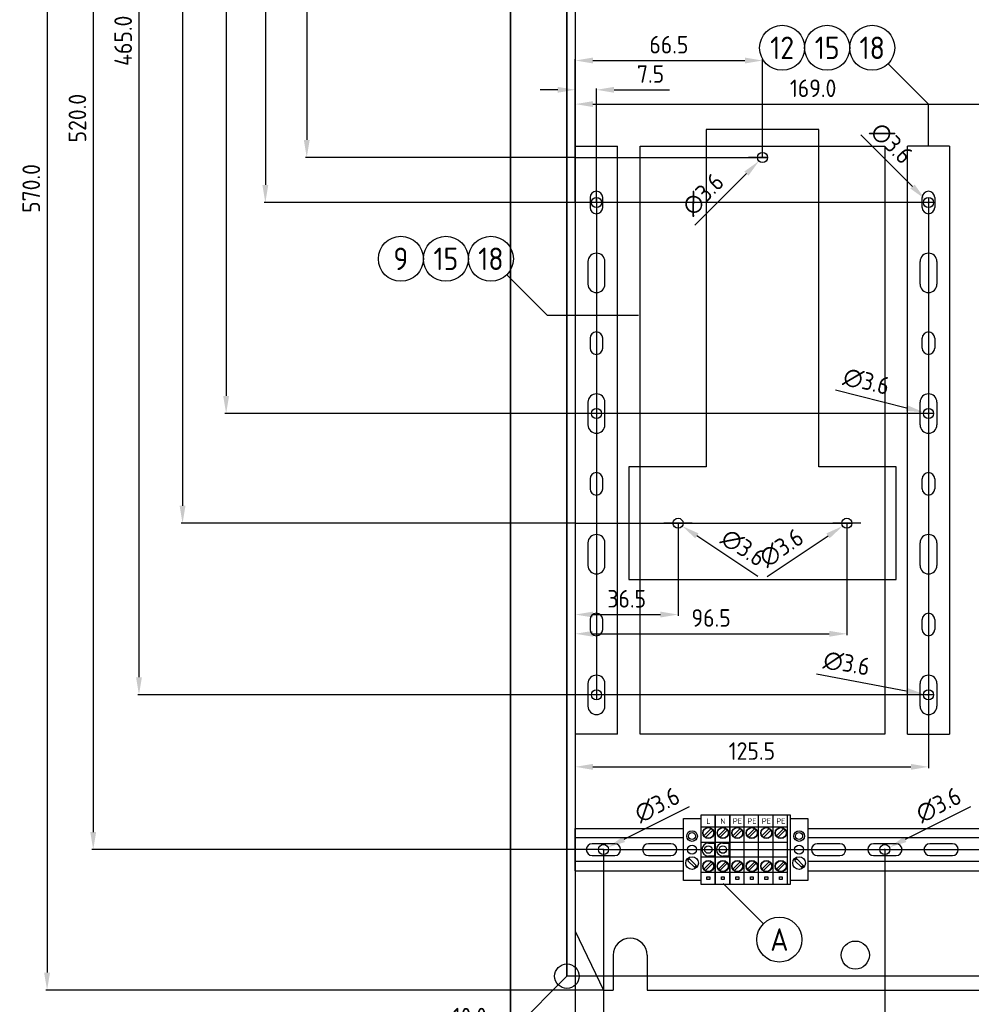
# Model space of a CAD drawing. Extents: x 40 to 2050, y 50 to 1450.
# Tile 3 of 8: x 678 to 1016, y 523 to 873. Entities that reach past the tile are written whole.
import ezdxf
from ezdxf.enums import TextEntityAlignment as Align

# ---------------------------------------------------------------- set-up
doc = ezdxf.new("R2010")
doc.units = 0
doc.header["$MEASUREMENT"] = 0
doc.header["$PDMODE"] = 1
doc.layers.get('DEFPOINTS').update_dxf_attribs({"linetype": 'CONTINUOUS'})
doc.layers.add('0-25', color=7, linetype='CONTINUOUS')
doc.layers.add('B-25', color=7, linetype='CONTINUOUS')
doc.styles.get("Standard").update_dxf_attribs({"font": 'iso.shx'})
doc.dimstyles.get("Standard").update_dxf_attribs({"dimscale": 2.5, "dimtxt": 2.5, "dimasz": 2.5, "dimexe": 0.18, "dimexo": 0.0625, "dimgap": 1, "dimtad": 1, "dimdec": 1, "dimzin": 0, "dimdsep": 46, "dimtxsty": 'Standard', "dimcen": 0.09, "dimadec": 0, "dimazin": 0, "dimtfac": 1, "dimtdec": 1, "dimtofl": 0, "dimtmove": 0, "dimatfit": 3, "dimfxl": 0, "dimtolj": 1, "dimtzin": 0, "dimarcsym": 0})

# ---------------------------------------------------------------- blocks, each defined once
blk = doc.blocks.new('*D2')
at = {"layer": '0-25', "color": 0, "lineweight": -2}
for p, q in [((875.36, 1097.87), (735.49, 1097.87)), ((735.94, 1091.62), (735.94, 700.12)), ((875.36, 693.87), (735.49, 693.87))]:
    blk.add_line(p, q, dxfattribs=at)
at = {"layer": '0-25', "color": 0}
for points in [[(734.9, 1091.62), (736.99, 1091.62), (735.94, 1097.87)], [(734.9, 700.12), (736.99, 700.12), (735.94, 693.87)]]:
    blk.add_solid(points, dxfattribs=at)
at = {"layer": 'DEFPOINTS', "color": 0}
for p in [(875.52, 1097.87), (735.94, 693.87), (875.52, 693.87)]:
    blk.add_point(p, dxfattribs=at)
at = {"layer": '0-25', "color": 0, "insert": (730.32, 895.87), "char_height": 6.25, "attachment_point": 5, "rotation": 90}
blk.add_mtext('\\A1;404.0', dxfattribs=at)
blk = doc.blocks.new('*D9')
at = {"layer": '0-25', "color": 0, "lineweight": -2}
for p, q in [((875.52, 808.03), (875.52, 843.32)), ((881.77, 842.87), (1192.27, 842.87)), ((1198.52, 819.03), (1198.52, 843.32))]:
    blk.add_line(p, q, dxfattribs=at)
at = {"layer": '0-25', "color": 0}
for points in [[(881.77, 843.91), (881.77, 841.83), (875.52, 842.87)], [(1192.27, 843.91), (1192.27, 841.83), (1198.52, 842.87)]]:
    blk.add_solid(points, dxfattribs=at)
at = {"layer": 'DEFPOINTS', "color": 0}
for p in [(1198.52, 842.87), (1198.52, 818.87), (875.52, 807.87)]:
    blk.add_point(p, dxfattribs=at)
at = {"layer": '0-25', "color": 0, "insert": (1037.02, 848.5), "char_height": 6.25, "attachment_point": 5}
blk.add_mtext('\\A1;323.0', dxfattribs=at)
blk = doc.blocks.new('*D10')
at = {"layer": '0-25', "color": 0, "lineweight": -2}
for p, q in [((875.52, 813.03), (875.52, 843.32)), ((881.77, 842.87), (1038.27, 842.87)), ((1044.52, 819.03), (1044.52, 843.32))]:
    blk.add_line(p, q, dxfattribs=at)
at = {"layer": '0-25', "color": 0}
for points in [[(881.77, 843.91), (881.77, 841.83), (875.52, 842.87)], [(1038.27, 843.91), (1038.27, 841.83), (1044.52, 842.87)]]:
    blk.add_solid(points, dxfattribs=at)
at = {"layer": 'DEFPOINTS', "color": 0}
for p in [(1044.52, 842.87), (1044.52, 818.87), (875.52, 812.87)]:
    blk.add_point(p, dxfattribs=at)
at = {"layer": '0-25', "color": 0, "insert": (960.02, 848.5), "char_height": 6.25, "attachment_point": 5}
blk.add_mtext('\\A1;169.0', dxfattribs=at)
blk = doc.blocks.new('*D11')
at = {"layer": '0-25', "color": 0, "lineweight": -2}
for p, q in [((875.52, 824.03), (875.52, 858.81)), ((881.77, 858.36), (935.77, 858.36)), ((942.02, 824.03), (942.02, 858.81))]:
    blk.add_line(p, q, dxfattribs=at)
at = {"layer": '0-25', "color": 0}
for points in [[(881.77, 859.4), (881.77, 857.32), (875.52, 858.36)], [(935.77, 859.4), (935.77, 857.32), (942.02, 858.36)]]:
    blk.add_solid(points, dxfattribs=at)
at = {"layer": 'DEFPOINTS', "color": 0}
for p in [(942.02, 858.36), (875.52, 823.87), (942.02, 823.87)]:
    blk.add_point(p, dxfattribs=at)
at = {"layer": '0-25', "color": 0, "insert": (908.77, 863.99), "char_height": 6.25, "attachment_point": 5}
blk.add_mtext('\\A1;66.5', dxfattribs=at)
blk = doc.blocks.new('*D12')
at = {"layer": '0-25', "color": 0, "lineweight": -2}
for p, q in [((875.52, 693.71), (875.52, 654.13)), ((972.02, 693.71), (972.02, 654.13)), ((881.77, 654.58), (965.77, 654.58))]:
    blk.add_line(p, q, dxfattribs=at)
at = {"layer": '0-25', "color": 0}
for points in [[(881.77, 655.62), (881.77, 653.54), (875.52, 654.58)], [(965.77, 655.62), (965.77, 653.54), (972.02, 654.58)]]:
    blk.add_solid(points, dxfattribs=at)
at = {"layer": 'DEFPOINTS', "color": 0}
for p in [(875.52, 693.87), (972.02, 693.87), (972.02, 654.58)]:
    blk.add_point(p, dxfattribs=at)
at = {"layer": '0-25', "color": 0, "insert": (923.77, 660.21), "char_height": 6.25, "attachment_point": 5}
blk.add_mtext('\\A1;96.5', dxfattribs=at)
blk = doc.blocks.new('*D13')
at = {"layer": '0-25', "color": 0, "lineweight": -2}
for p, q in [((875.52, 693.71), (875.52, 660.96)), ((912.02, 693.71), (912.02, 660.96)), ((881.77, 661.41), (905.77, 661.41))]:
    blk.add_line(p, q, dxfattribs=at)
at = {"layer": '0-25', "color": 0}
for points in [[(881.77, 662.45), (881.77, 660.37), (875.52, 661.41)], [(905.77, 662.45), (905.77, 660.37), (912.02, 661.41)]]:
    blk.add_solid(points, dxfattribs=at)
at = {"layer": 'DEFPOINTS', "color": 0}
for p in [(875.52, 693.87), (912.02, 693.87), (912.02, 661.41)]:
    blk.add_point(p, dxfattribs=at)
at = {"layer": '0-25', "color": 0, "insert": (893.77, 667.03), "char_height": 6.25, "attachment_point": 5}
blk.add_mtext('\\A1;36.5', dxfattribs=at)
blk = doc.blocks.new('*D14')
at = {"layer": '0-25', "color": 0, "lineweight": -2}
for p, q in [((875.52, 632.71), (875.52, 606.83)), ((1001.02, 632.71), (1001.02, 606.83)), ((881.77, 607.28), (994.77, 607.28))]:
    blk.add_line(p, q, dxfattribs=at)
at = {"layer": '0-25', "color": 0}
for points in [[(881.77, 608.32), (881.77, 606.23), (875.52, 607.28)], [(994.77, 608.32), (994.77, 606.23), (1001.02, 607.28)]]:
    blk.add_solid(points, dxfattribs=at)
at = {"layer": 'DEFPOINTS', "color": 0}
for p in [(875.52, 632.87), (1001.02, 632.87), (1001.02, 607.28)]:
    blk.add_point(p, dxfattribs=at)
at = {"layer": '0-25', "color": 0, "insert": (938.27, 612.9), "char_height": 6.25, "attachment_point": 5}
blk.add_mtext('\\A1;125.5', dxfattribs=at)
blk = doc.blocks.new('*D15')
at = {"layer": '0-25', "color": 0, "lineweight": -2}
for p, q in [((869.27, 847.95), (863.02, 847.95)), ((875.52, 808.03), (875.52, 848.4)), ((883.02, 808.03), (883.02, 848.4)), ((889.27, 847.95), (909, 847.95))]:
    blk.add_line(p, q, dxfattribs=at)
at = {"layer": '0-25', "color": 0}
for points in [[(869.27, 848.99), (869.27, 846.91), (875.52, 847.95)], [(889.27, 848.99), (889.27, 846.91), (883.02, 847.95)]]:
    blk.add_solid(points, dxfattribs=at)
at = {"layer": 'DEFPOINTS', "color": 0}
for p in [(883.02, 847.95), (875.52, 807.87), (883.02, 807.87)]:
    blk.add_point(p, dxfattribs=at)
at = {"layer": '0-25', "color": 0, "insert": (902.26, 853.58), "char_height": 6.25, "attachment_point": 5}
blk.add_mtext('\\A1;7.5', dxfattribs=at)
blk = doc.blocks.new('*D16')
at = {"layer": '0-25', "color": 0, "lineweight": -2}
for p, q in [((875.36, 1097.87), (779.63, 1097.87)), ((780.08, 1091.62), (780.08, 830.12)), ((875.36, 823.87), (779.63, 823.87))]:
    blk.add_line(p, q, dxfattribs=at)
at = {"layer": '0-25', "color": 0}
for points in [[(779.03, 1091.62), (781.12, 1091.62), (780.08, 1097.87)], [(779.03, 830.12), (781.12, 830.12), (780.08, 823.87)]]:
    blk.add_solid(points, dxfattribs=at)
at = {"layer": 'DEFPOINTS', "color": 0}
for p in [(875.52, 1097.87), (780.08, 823.87), (875.52, 823.87)]:
    blk.add_point(p, dxfattribs=at)
at = {"layer": '0-25', "color": 0, "insert": (774.45, 960.87), "char_height": 6.25, "attachment_point": 5, "rotation": 90}
blk.add_mtext('\\A1;274.0', dxfattribs=at)
blk = doc.blocks.new('*D35')
at = {"layer": '0-25', "color": 0, "lineweight": -2}
for p, q in [((875.36, 1097.87), (764.91, 1097.87)), ((765.36, 1091.62), (765.36, 814.12)), ((875.36, 807.87), (764.91, 807.87))]:
    blk.add_line(p, q, dxfattribs=at)
at = {"layer": '0-25', "color": 0}
for points in [[(764.32, 1091.62), (766.41, 1091.62), (765.36, 1097.87)], [(764.32, 814.12), (766.41, 814.12), (765.36, 807.87)]]:
    blk.add_solid(points, dxfattribs=at)
at = {"layer": 'DEFPOINTS', "color": 0}
for p in [(875.52, 1097.87), (765.36, 807.87), (875.52, 807.87)]:
    blk.add_point(p, dxfattribs=at)
at = {"layer": '0-25', "color": 0, "insert": (759.74, 952.87), "char_height": 6.25, "attachment_point": 5, "rotation": 90}
blk.add_mtext('\\A1;290.0', dxfattribs=at)
blk = doc.blocks.new('*D37')
at = {"layer": '0-25', "color": 0, "lineweight": -2}
for p, q in [((875.36, 1097.87), (720.01, 1097.87)), ((720.46, 1091.62), (720.46, 639.12)), ((875.36, 632.87), (720.01, 632.87))]:
    blk.add_line(p, q, dxfattribs=at)
at = {"layer": '0-25', "color": 0}
for points in [[(719.42, 1091.62), (721.5, 1091.62), (720.46, 1097.87)], [(719.42, 639.12), (721.5, 639.12), (720.46, 632.87)]]:
    blk.add_solid(points, dxfattribs=at)
at = {"layer": 'DEFPOINTS', "color": 0}
for p in [(875.52, 1097.87), (720.46, 632.87), (875.52, 632.87)]:
    blk.add_point(p, dxfattribs=at)
at = {"layer": '0-25', "color": 0, "insert": (714.83, 865.37), "char_height": 6.25, "attachment_point": 5, "rotation": 90}
blk.add_mtext('\\A1;465.0', dxfattribs=at)
blk = doc.blocks.new('*D38')
at = {"layer": '0-25', "color": 0, "lineweight": -2}
for p, q in [((875.36, 1097.87), (750.98, 1097.87)), ((751.43, 1091.62), (751.43, 739.12)), ((875.36, 732.87), (750.98, 732.87))]:
    blk.add_line(p, q, dxfattribs=at)
at = {"layer": '0-25', "color": 0}
for points in [[(750.39, 1091.62), (752.47, 1091.62), (751.43, 1097.87)], [(750.39, 739.12), (752.47, 739.12), (751.43, 732.87)]]:
    blk.add_solid(points, dxfattribs=at)
at = {"layer": 'DEFPOINTS', "color": 0}
for p in [(875.52, 1097.87), (751.43, 732.87), (875.52, 732.87)]:
    blk.add_point(p, dxfattribs=at)
at = {"layer": '0-25', "color": 0, "insert": (745.8, 915.37), "char_height": 6.25, "attachment_point": 5, "rotation": 90}
blk.add_mtext('\\A1;365.0', dxfattribs=at)
blk = doc.blocks.new('*D39')
at = {"layer": '0-25', "color": 0, "lineweight": -2}
for p, q in [((875.36, 1097.87), (703.75, 1097.87)), ((704.2, 1091.62), (704.2, 584.12)), ((875.36, 577.87), (703.75, 577.87))]:
    blk.add_line(p, q, dxfattribs=at)
at = {"layer": '0-25', "color": 0}
for points in [[(703.16, 1091.62), (705.24, 1091.62), (704.2, 1097.87)], [(703.16, 584.12), (705.24, 584.12), (704.2, 577.87)]]:
    blk.add_solid(points, dxfattribs=at)
at = {"layer": 'DEFPOINTS', "color": 0}
for p in [(875.52, 1097.87), (704.2, 577.87), (875.52, 577.87)]:
    blk.add_point(p, dxfattribs=at)
at = {"layer": '0-25', "color": 0, "insert": (698.57, 837.87), "char_height": 6.25, "attachment_point": 5, "rotation": 90}
blk.add_mtext('\\A1;520.0', dxfattribs=at)
blk = doc.blocks.new('*D40')
at = {"layer": '0-25', "color": 0, "lineweight": -2}
for p, q in [((875.52, 548.71), (875.52, 461.23)), ((1209.52, 548.71), (1209.52, 461.23)), ((881.77, 461.68), (1203.27, 461.68))]:
    blk.add_line(p, q, dxfattribs=at)
at = {"layer": '0-25', "color": 0}
for points in [[(881.77, 462.72), (881.77, 460.64), (875.52, 461.68)], [(1203.27, 462.72), (1203.27, 460.64), (1209.52, 461.68)]]:
    blk.add_solid(points, dxfattribs=at)
at = {"layer": 'DEFPOINTS', "color": 0}
for p in [(875.52, 548.87), (1209.52, 548.87), (1209.52, 461.68)]:
    blk.add_point(p, dxfattribs=at)
at = {"layer": '0-25', "color": 0, "insert": (1042.52, 467.3), "char_height": 6.25, "attachment_point": 5}
blk.add_mtext('\\A1;334.0', dxfattribs=at)
blk = doc.blocks.new('*D41')
at = {"layer": '0-25', "color": 0, "lineweight": -2}
for p, q in [((875.52, 548.71), (875.52, 472.56)), ((1185.52, 527.71), (1185.52, 472.56)), ((881.77, 473.01), (1179.27, 473.01))]:
    blk.add_line(p, q, dxfattribs=at)
at = {"layer": '0-25', "color": 0}
for points in [[(881.77, 474.05), (881.77, 471.97), (875.52, 473.01)], [(1179.27, 474.05), (1179.27, 471.97), (1185.52, 473.01)]]:
    blk.add_solid(points, dxfattribs=at)
at = {"layer": 'DEFPOINTS', "color": 0}
for p in [(875.52, 548.87), (1185.52, 527.87), (1185.52, 473.01)]:
    blk.add_point(p, dxfattribs=at)
at = {"layer": '0-25', "color": 0, "insert": (1030.52, 478.64), "char_height": 6.25, "attachment_point": 5}
blk.add_mtext('\\A1;310.0', dxfattribs=at)
blk = doc.blocks.new('*D42')
at = {"layer": '0-25', "color": 0, "lineweight": -2}
for p, q in [((875.52, 548.71), (875.52, 486.73)), ((1085.52, 527.71), (1085.52, 486.73)), ((881.77, 487.18), (1079.27, 487.18))]:
    blk.add_line(p, q, dxfattribs=at)
at = {"layer": '0-25', "color": 0}
for points in [[(881.77, 488.22), (881.77, 486.14), (875.52, 487.18)], [(1079.27, 488.22), (1079.27, 486.14), (1085.52, 487.18)]]:
    blk.add_solid(points, dxfattribs=at)
at = {"layer": 'DEFPOINTS', "color": 0}
for p in [(875.52, 548.87), (1085.52, 527.87), (1085.52, 487.18)]:
    blk.add_point(p, dxfattribs=at)
at = {"layer": '0-25', "color": 0, "insert": (980.52, 492.81), "char_height": 6.25, "attachment_point": 5}
blk.add_mtext('\\A1;210.0', dxfattribs=at)
blk = doc.blocks.new('*D43')
at = {"layer": '0-25', "color": 0, "lineweight": -2}
for p, q in [((875.52, 548.71), (875.52, 499.48)), ((985.52, 527.71), (985.52, 499.48)), ((881.77, 499.93), (979.27, 499.93))]:
    blk.add_line(p, q, dxfattribs=at)
at = {"layer": '0-25', "color": 0}
for points in [[(881.77, 500.97), (881.77, 498.89), (875.52, 499.93)], [(979.27, 500.97), (979.27, 498.89), (985.52, 499.93)]]:
    blk.add_solid(points, dxfattribs=at)
at = {"layer": 'DEFPOINTS', "color": 0}
for p in [(875.52, 548.87), (985.52, 527.87), (985.52, 499.93)]:
    blk.add_point(p, dxfattribs=at)
at = {"layer": '0-25', "color": 0, "insert": (930.52, 505.56), "char_height": 6.25, "attachment_point": 5}
blk.add_mtext('\\A1;110.0', dxfattribs=at)
blk = doc.blocks.new('*D44')
at = {"layer": '0-25', "color": 0, "lineweight": -2}
for p, q in [((875.52, 548.71), (875.52, 512.42)), ((885.52, 527.71), (885.52, 512.42)), ((869.27, 512.87), (829.49, 512.87)), ((891.77, 512.87), (898.02, 512.87))]:
    blk.add_line(p, q, dxfattribs=at)
at = {"layer": '0-25', "color": 0}
for points in [[(869.27, 513.91), (869.27, 511.83), (875.52, 512.87)], [(891.77, 513.91), (891.77, 511.83), (885.52, 512.87)]]:
    blk.add_solid(points, dxfattribs=at)
at = {"layer": 'DEFPOINTS', "color": 0}
for p in [(875.52, 548.87), (885.52, 527.87), (885.52, 512.87)]:
    blk.add_point(p, dxfattribs=at)
at = {"layer": '0-25', "color": 0, "insert": (838.02, 518.5), "char_height": 6.25, "attachment_point": 5}
blk.add_mtext('\\A1;10.0', dxfattribs=at)
blk = doc.blocks.new('*D55')
at = {"layer": '0-25', "color": 0, "lineweight": -2}
for p, q in [((1015.96, 593.09), (992.72, 581.47)), ((985.3, 577.87), (985.75, 577.87)), ((985.52, 577.65), (985.52, 578.1))]:
    blk.add_line(p, q, dxfattribs=at)
at = {"layer": '0-25', "color": 0}
blk.add_solid([(992.26, 582.4), (993.19, 580.54), (987.13, 578.68)], dxfattribs=at)
at = {"layer": 'DEFPOINTS', "color": 0}
for p in [(987.13, 578.68), (983.91, 577.07)]:
    blk.add_point(p, dxfattribs=at)
at = {"layer": '0-25', "color": 0, "insert": (1004.62, 593.71), "char_height": 6.25, "attachment_point": 5, "rotation": 26.5651}
blk.add_mtext('\\A1;∅3.6', dxfattribs=at)
blk = doc.blocks.new('*D56')
at = {"layer": '0-25', "color": 0, "lineweight": -2}
for p, q in [((915.96, 593.09), (892.72, 581.47)), ((885.3, 577.87), (885.75, 577.87)), ((885.52, 577.65), (885.52, 578.1))]:
    blk.add_line(p, q, dxfattribs=at)
at = {"layer": '0-25', "color": 0}
blk.add_solid([(892.26, 582.4), (893.19, 580.54), (887.13, 578.68)], dxfattribs=at)
at = {"layer": 'DEFPOINTS', "color": 0}
for p in [(887.13, 578.68), (883.91, 577.07)]:
    blk.add_point(p, dxfattribs=at)
at = {"layer": '0-25', "color": 0, "insert": (904.62, 593.71), "char_height": 6.25, "attachment_point": 5, "rotation": 26.5651}
blk.add_mtext('\\A1;∅3.6', dxfattribs=at)
blk = doc.blocks.new('*D57')
at = {"layer": '0-25', "color": 0, "lineweight": -2}
for p, q in [((976.96, 831.94), (995.33, 813.56)), ((1000.8, 807.87), (1001.25, 807.87)), ((1001.02, 807.65), (1001.02, 808.1))]:
    blk.add_line(p, q, dxfattribs=at)
at = {"layer": '0-25', "color": 0}
blk.add_solid([(996.07, 814.3), (994.59, 812.83), (999.75, 809.14)], dxfattribs=at)
at = {"layer": 'DEFPOINTS', "color": 0}
for p in [(999.75, 809.14), (1002.29, 806.6)]:
    blk.add_point(p, dxfattribs=at)
at = {"layer": '0-25', "color": 0, "insert": (987.91, 828.94), "char_height": 6.25, "attachment_point": 5, "rotation": 315}
blk.add_mtext('\\A1;∅3.6', dxfattribs=at)
blk = doc.blocks.new('*D58')
at = {"layer": '0-25', "color": 0, "lineweight": -2}
for p, q in [((968.03, 741.24), (993.22, 734.85)), ((1000.8, 732.87), (1001.25, 732.87)), ((1001.02, 732.65), (1001.02, 733.1))]:
    blk.add_line(p, q, dxfattribs=at)
at = {"layer": '0-25', "color": 0}
blk.add_solid([(993.47, 735.86), (992.96, 733.84), (999.28, 733.31)], dxfattribs=at)
at = {"layer": 'DEFPOINTS', "color": 0}
for p in [(999.28, 733.31), (1002.77, 732.43)]:
    blk.add_point(p, dxfattribs=at)
at = {"layer": '0-25', "color": 0, "insert": (978.98, 744.26), "char_height": 6.25, "attachment_point": 5, "rotation": 345.7727}
blk.add_mtext('\\A1;∅3.6', dxfattribs=at)
blk = doc.blocks.new('*D59')
at = {"layer": '0-25', "color": 0, "lineweight": -2}
for p, q in [((961.24, 640.3), (993.11, 634.35)), ((1000.8, 632.87), (1001.25, 632.87)), ((1001.02, 632.65), (1001.02, 633.1))]:
    blk.add_line(p, q, dxfattribs=at)
at = {"layer": '0-25', "color": 0}
blk.add_solid([(993.3, 635.37), (992.92, 633.32), (999.25, 633.2)], dxfattribs=at)
at = {"layer": 'DEFPOINTS', "color": 0}
for p in [(999.25, 633.2), (1002.79, 632.54)]:
    blk.add_point(p, dxfattribs=at)
at = {"layer": '0-25', "color": 0, "insert": (971.97, 644.02), "char_height": 6.25, "attachment_point": 5, "rotation": 349.4255}
blk.add_mtext('\\A1;∅3.6', dxfattribs=at)
blk = doc.blocks.new('*D60')
at = {"layer": '0-25', "color": 0, "lineweight": -2}
for p, q in [((941.8, 823.87), (942.25, 823.87)), ((942.02, 823.65), (942.02, 824.1)), ((917.96, 799.81), (936.33, 818.18))]:
    blk.add_line(p, q, dxfattribs=at)
at = {"layer": '0-25', "color": 0}
blk.add_solid([(935.59, 818.92), (937.06, 817.44), (940.75, 822.6)], dxfattribs=at)
at = {"layer": 'DEFPOINTS', "color": 0}
for p in [(940.75, 822.6), (943.29, 825.14)]:
    blk.add_point(p, dxfattribs=at)
at = {"layer": '0-25', "color": 0, "insert": (920.95, 810.76), "char_height": 6.25, "attachment_point": 5, "rotation": 44.998}
blk.add_mtext('\\A1;∅3.6', dxfattribs=at)
blk = doc.blocks.new('*D61')
at = {"layer": '0-25', "color": 0, "lineweight": -2}
for p, q in [((911.8, 693.87), (912.25, 693.87)), ((912.02, 693.65), (912.02, 694.1)), ((940.34, 674.99), (918.72, 689.41))]:
    blk.add_line(p, q, dxfattribs=at)
at = {"layer": '0-25', "color": 0}
blk.add_solid([(919.3, 690.27), (918.14, 688.54), (913.52, 692.87)], dxfattribs=at)
at = {"layer": 'DEFPOINTS', "color": 0}
for p in [(910.52, 694.87), (913.52, 692.87)]:
    blk.add_point(p, dxfattribs=at)
at = {"layer": '0-25', "color": 0, "insert": (935.25, 685.15), "char_height": 6.25, "attachment_point": 5, "rotation": 326.3099}
blk.add_mtext('\\A1;∅3.6', dxfattribs=at)
blk = doc.blocks.new('*D62')
at = {"layer": '0-25', "color": 0, "lineweight": -2}
for p, q in [((971.8, 693.87), (972.25, 693.87)), ((972.02, 693.65), (972.02, 694.1)), ((943.7, 674.99), (965.32, 689.41))]:
    blk.add_line(p, q, dxfattribs=at)
at = {"layer": '0-25', "color": 0}
blk.add_solid([(964.74, 690.27), (965.9, 688.54), (970.52, 692.87)], dxfattribs=at)
at = {"layer": 'DEFPOINTS', "color": 0}
for p in [(973.52, 694.87), (970.52, 692.87)]:
    blk.add_point(p, dxfattribs=at)
at = {"layer": '0-25', "color": 0, "insert": (948.79, 685.15), "char_height": 6.25, "attachment_point": 5, "rotation": 33.6901}
blk.add_mtext('\\A1;∅3.6', dxfattribs=at)
blk = doc.blocks.new('*D36')
at = {"layer": '0-25', "color": 0, "lineweight": -2}
for p, q in [((875.36, 1097.87), (687.35, 1097.87)), ((687.8, 1091.62), (687.8, 534.12)), ((885.36, 527.87), (687.35, 527.87))]:
    blk.add_line(p, q, dxfattribs=at)
at = {"layer": '0-25', "color": 0}
for points in [[(686.75, 1091.62), (688.84, 1091.62), (687.8, 1097.87)], [(686.75, 534.12), (688.84, 534.12), (687.8, 527.87)]]:
    blk.add_solid(points, dxfattribs=at)
at = {"layer": 'DEFPOINTS', "color": 0}
for p in [(875.52, 1097.87), (687.8, 527.87), (885.52, 527.87)]:
    blk.add_point(p, dxfattribs=at)
at = {"layer": '0-25', "color": 0, "insert": (682.17, 812.87), "char_height": 6.25, "attachment_point": 5, "rotation": 90}
blk.add_mtext('\\A1;570.0', dxfattribs=at)

msp = doc.modelspace()

# ---------------------------------------------------------------- linework, layer by layer
at = {"layer": '0-25'}
for p, q in [((852.52, 512.87), (852.52, 1112.87)), ((852.52, 512.87), (852.52, 1112.87)), ((852.52, 1112.87), (852.52, 512.87)), ((872.52, 532.87), (872.52, 1092.87)), ((872.52, 532.87), (872.52, 1092.87)), ((872.52, 1092.87), (872.52, 532.87)), ((875.52, 1076.87), (875.52, 548.87)), ((986.68, 857.21), (1001.02, 842.87)), ((1001.02, 827.87), (1001.02, 842.87)), ((875.52, 827.87), (875.52, 618.87)), ((875.52, 827.87), (890.52, 827.87)), ((890.52, 618.87), (890.52, 827.87)), ((898.52, 827.87), (985.52, 827.87)), ((898.52, 618.87), (898.52, 827.87)), ((985.52, 827.87), (985.52, 618.87)), ((1008.52, 827.87), (993.52, 827.87)), ((993.52, 618.87), (993.52, 827.87)), ((1008.52, 827.87), (1008.52, 618.87)), ((875.52, 823.87), (943.82, 823.87)), ((943.82, 823.87), (937.02, 823.87)), ((880.77, 809.62), (880.77, 806.12)), ((883.02, 809.67), (883.02, 631.07)), ((885.27, 806.12), (885.27, 809.62)), ((998.77, 806.12), (998.77, 809.62)), ((1001.02, 809.67), (1001.02, 631.07)), ((1003.27, 809.62), (1003.27, 806.12)), ((1003.27, 807.87), (875.52, 807.87)), ((880.02, 786.87), (880.02, 778.87)), ((886.02, 778.87), (886.02, 786.87)), ((998.02, 778.87), (998.02, 786.87)), ((1004.02, 786.87), (1004.02, 778.87)), ((851.18, 782.21), (865.52, 767.87)), ((865.52, 767.87), (898.02, 767.87)), ((880.77, 759.62), (880.77, 756.12)), ((885.27, 756.12), (885.27, 759.62)), ((998.77, 756.12), (998.77, 759.62)), ((1003.27, 759.62), (1003.27, 756.12)), ((880.02, 736.87), (880.02, 728.87)), ((886.02, 728.87), (886.02, 736.87)), ((998.02, 728.87), (998.02, 736.87)), ((1004.02, 736.87), (1004.02, 728.87)), ((1002.82, 732.87), (875.52, 732.87)), ((880.77, 709.62), (880.77, 706.12)), ((885.27, 706.12), (885.27, 709.62)), ((998.77, 706.12), (998.77, 709.62)), ((1003.27, 709.62), (1003.27, 706.12)), ((875.52, 693.87), (973.82, 693.87)), ((917.02, 693.87), (907.02, 693.87)), ((977.02, 693.87), (967.02, 693.87)), ((880.02, 686.87), (880.02, 678.87)), ((886.02, 678.87), (886.02, 686.87)), ((998.02, 678.87), (998.02, 686.87)), ((1004.02, 686.87), (1004.02, 678.87)), ((880.77, 659.62), (880.77, 656.12)), ((885.27, 656.12), (885.27, 659.62)), ((998.77, 656.12), (998.77, 659.62)), ((1003.27, 659.62), (1003.27, 656.12)), ((880.02, 636.87), (880.02, 628.87)), ((886.02, 628.87), (886.02, 636.87)), ((998.02, 628.87), (998.02, 636.87)), ((1004.02, 636.87), (1004.02, 628.87)), ((1002.82, 632.87), (875.52, 632.87)), ((890.52, 618.87), (875.52, 618.87)), ((985.52, 618.87), (898.52, 618.87)), ((993.52, 618.87), (1008.52, 618.87)), ((913.92, 588.87), (920.07, 588.87)), ((913.92, 566.87), (913.92, 588.87)), ((920.07, 590.12), (920.07, 565.62)), ((925.22, 590.12), (920.07, 590.12)), ((925.22, 579.87), (925.22, 590.12)), ((945.82, 590.12), (925.22, 590.12)), ((925.22, 590.12), (925.22, 565.62)), ((930.37, 579.87), (930.37, 590.12)), ((930.37, 590.12), (930.37, 565.62)), ((935.52, 565.62), (935.52, 590.12)), ((940.67, 565.62), (940.67, 590.12)), ((945.82, 565.62), (945.82, 590.12)), ((951.97, 590.12), (945.82, 590.12)), ((950.97, 565.62), (950.97, 590.12)), ((950.97, 566.87), (950.97, 588.87)), ((951.97, 565.62), (951.97, 590.12)), ((951.97, 588.87), (958.12, 588.87)), ((958.12, 588.87), (958.12, 566.87)), ((875.52, 585.37), (913.92, 585.37)), ((875.52, 570.37), (875.52, 585.37)), ((920.07, 585.97), (925.22, 585.97)), ((923.85, 585.32), (921.24, 582.71)), ((921.74, 582.22), (924.35, 584.83)), ((925.22, 585.97), (930.37, 585.97)), ((929, 585.32), (926.39, 582.71)), ((926.89, 582.22), (929.5, 584.83)), ((930.37, 585.97), (935.52, 585.97)), ((934.15, 585.32), (931.54, 582.71)), ((932.04, 582.22), (934.65, 584.83)), ((935.52, 585.97), (940.67, 585.97)), ((939.3, 585.32), (936.69, 582.71)), ((937.19, 582.22), (939.8, 584.83)), ((940.67, 585.97), (945.82, 585.97)), ((944.45, 585.32), (941.84, 582.71)), ((942.34, 582.22), (944.95, 584.83)), ((945.82, 585.97), (950.97, 585.97)), ((949.6, 585.32), (946.99, 582.71)), ((947.49, 582.22), (950.1, 584.83)), ((958.12, 585.37), (1098.57, 585.37)), ((875.52, 582.12), (913.92, 582.12)), ((958.12, 582.12), (1098.57, 582.12)), ((885.52, 577.87), (875.52, 577.87)), ((889.52, 579.97), (881.52, 579.97)), ((885.52, 577.87), (1185.52, 577.87)), ((885.52, 577.87), (885.52, 527.87)), ((909.52, 579.97), (901.52, 579.97)), ((920.07, 580.52), (925.22, 580.52)), ((922.8, 580.17), (925.22, 580.17)), ((925.05, 575.57), (925.05, 580.17)), ((925.05, 579.87), (925.22, 579.87)), ((925.22, 580.52), (930.37, 580.52)), ((927.95, 580.17), (930.37, 580.17)), ((930.2, 575.57), (930.2, 580.17)), ((930.2, 579.87), (930.37, 579.87)), ((930.37, 580.52), (935.52, 580.52)), ((935.52, 580.52), (940.67, 580.52)), ((940.67, 580.52), (945.82, 580.52)), ((945.82, 580.52), (950.97, 580.52)), ((969.52, 579.97), (961.52, 579.97)), ((989.52, 579.97), (981.52, 579.97)), ((985.52, 577.87), (985.52, 527.87)), ((1009.52, 579.97), (1001.52, 579.97)), ((881.52, 575.77), (889.52, 575.77)), ((901.52, 575.77), (909.52, 575.77)), ((916.13, 574.57), (915.49, 573.94)), ((915.51, 574.2), (915.86, 574.56)), ((918.49, 572.22), (916.15, 574.56)), ((925.22, 575.22), (920.07, 575.22)), ((925.22, 575.57), (922.8, 575.57)), ((925.22, 575.87), (925.05, 575.87)), ((925.22, 565.62), (925.22, 575.87)), ((930.37, 575.22), (925.22, 575.22)), ((930.37, 575.57), (927.95, 575.57)), ((930.37, 575.87), (930.2, 575.87)), ((930.37, 565.62), (930.37, 575.87)), ((935.52, 575.22), (930.37, 575.22)), ((940.67, 575.22), (935.52, 575.22)), ((945.82, 575.22), (940.67, 575.22)), ((950.97, 575.22), (945.82, 575.22)), ((954.18, 574.57), (953.54, 573.94)), ((953.56, 574.2), (953.91, 574.56)), ((956.54, 572.22), (954.2, 574.56)), ((961.52, 575.77), (969.52, 575.77)), ((981.52, 575.77), (989.52, 575.77)), ((1001.52, 575.77), (1009.52, 575.77)), ((913.92, 573.62), (875.52, 573.62)), ((915.51, 573.92), (917.85, 571.58)), ((918.5, 572.2), (917.86, 571.57)), ((918.13, 571.58), (918.49, 571.93)), ((923.85, 573.52), (921.24, 570.91)), ((921.74, 570.42), (924.35, 573.03)), ((929, 573.52), (926.39, 570.91)), ((926.89, 570.42), (929.5, 573.03)), ((934.15, 573.52), (931.54, 570.91)), ((932.04, 570.42), (934.65, 573.03)), ((939.3, 573.52), (936.69, 570.91)), ((937.19, 570.42), (939.8, 573.03)), ((944.45, 573.52), (941.84, 570.91)), ((942.34, 570.42), (944.95, 573.03)), ((949.6, 573.52), (946.99, 570.91)), ((947.49, 570.42), (950.1, 573.03)), ((953.56, 573.92), (955.9, 571.58)), ((956.55, 572.2), (955.91, 571.57)), ((956.18, 571.58), (956.54, 571.93)), ((1098.57, 573.62), (958.12, 573.62)), ((875.52, 570.37), (913.92, 570.37)), ((925.22, 569.77), (920.07, 569.77)), ((922.3, 568.22), (923.3, 568.22)), ((922.3, 567.22), (922.3, 568.22)), ((923.3, 567.22), (922.3, 567.22)), ((923.3, 568.22), (923.3, 567.22)), ((930.37, 569.77), (925.22, 569.77)), ((927.45, 567.22), (927.45, 568.22)), ((927.45, 568.22), (928.45, 568.22)), ((928.45, 567.22), (927.45, 567.22)), ((928.45, 568.22), (928.45, 567.22)), ((935.52, 569.77), (930.37, 569.77)), ((932.6, 567.22), (932.6, 568.22)), ((932.6, 568.22), (933.6, 568.22)), ((933.6, 567.22), (932.6, 567.22)), ((933.6, 568.22), (933.6, 567.22)), ((940.67, 569.77), (935.52, 569.77)), ((937.75, 568.22), (938.75, 568.22)), ((937.75, 567.22), (937.75, 568.22)), ((938.75, 567.22), (937.75, 567.22)), ((938.75, 568.22), (938.75, 567.22)), ((945.82, 569.77), (940.67, 569.77)), ((942.9, 568.22), (943.9, 568.22)), ((942.9, 567.22), (942.9, 568.22)), ((943.9, 567.22), (942.9, 567.22)), ((943.9, 568.22), (943.9, 567.22)), ((950.97, 569.77), (945.82, 569.77)), ((948.05, 567.22), (948.05, 568.22)), ((948.05, 568.22), (949.05, 568.22)), ((949.05, 567.22), (948.05, 567.22)), ((949.05, 568.22), (949.05, 567.22)), ((958.12, 570.37), (1098.57, 570.37)), ((920.07, 566.87), (913.92, 566.87)), ((920.07, 565.62), (925.22, 565.62)), ((925.22, 565.62), (930.37, 565.62)), ((942.36, 551.53), (928.02, 565.87)), ((930.37, 565.62), (935.52, 565.62)), ((935.52, 565.62), (940.67, 565.62)), ((940.67, 565.62), (945.82, 565.62)), ((945.82, 565.62), (951.97, 565.62)), ((958.12, 566.87), (951.97, 566.87)), ((875.52, 548.87), (885.52, 527.87)), ((889.02, 540.37), (889.02, 527.87)), ((901.02, 540.37), (901.02, 527.87)), ((852.52, 512.87), (872.52, 532.87)), ((1212.52, 532.87), (872.52, 532.87)), ((885.52, 527.87), (889.02, 527.87)), ((901.02, 527.87), (1184.02, 527.87))]:
    msp.add_line(p, q, dxfattribs=at)
msp.add_lwpolyline([(942.02, 833.87), (922.02, 833.87), (922.02, 713.87), (894.52, 713.87), (894.52, 673.87), (989.52, 673.87), (989.52, 713.87), (962.02, 713.87), (962.02, 833.87)], close=True, dxfattribs=at)
for centre, radius in [((949.02, 862.87), 8), ((965.02, 862.87), 8), ((981.02, 862.87), 8), ((942.02, 823.87), 1.8), ((942.02, 823.87), 1.8), ((883.02, 807.87), 1.8), ((1001.02, 807.87), 1.8), ((813.52, 787.87), 8), ((829.52, 787.87), 8), ((845.52, 787.87), 8), ((883.02, 732.87), 1.8), ((1001.02, 732.87), 1.8), ((912.02, 693.87), 1.8), ((912.02, 693.87), 1.8), ((972.02, 693.87), 1.8), ((972.02, 693.87), 1.8), ((883.02, 632.87), 1.8), ((1001.02, 632.87), 1.8), ((917, 582.67), 1.89), ((922.8, 583.77), 2), ((922.8, 583.77), 1.9), ((927.95, 583.77), 2), ((927.95, 583.77), 1.9), ((933.1, 583.77), 2), ((933.1, 583.77), 1.9), ((938.25, 583.77), 2), ((938.25, 583.77), 1.9), ((943.4, 583.77), 2), ((943.4, 583.77), 1.9), ((948.55, 583.77), 2), ((948.55, 583.77), 1.9), ((955.05, 582.67), 1.89), ((917, 582.67), 1.25), ((955.05, 582.67), 1.25), ((885.52, 577.87), 1.8), ((917, 577.87), 1.6), ((922.8, 577.87), 1.32), ((927.95, 577.87), 1.32), ((955.05, 577.87), 1.6), ((985.52, 577.87), 1.8), ((917, 573.07), 2.25), ((955.05, 573.07), 2.25), ((922.8, 571.97), 2), ((922.8, 571.97), 1.9), ((927.95, 571.97), 2), ((927.95, 571.97), 1.9), ((933.1, 571.97), 2), ((933.1, 571.97), 1.9), ((938.25, 571.97), 2), ((938.25, 571.97), 1.9), ((943.4, 571.97), 2), ((943.4, 571.97), 1.9), ((948.55, 571.97), 2), ((948.55, 571.97), 1.9), ((948.02, 545.87), 8), ((975.02, 540.37), 5), ((872.52, 532.87), 4.35)]:
    msp.add_circle(centre, radius, dxfattribs=at)
for centre, radius, start, end in [((883.02, 809.62), 2.25, 0, 180), ((1001.02, 809.62), 2.25, 0, 180), ((883.02, 806.12), 2.25, 180, 0), ((1001.02, 806.12), 2.25, 180, 0), ((883.02, 786.87), 3, 0, 180), ((1001.02, 786.87), 3, 0, 180), ((883.02, 778.87), 3, 180, 0), ((1001.02, 778.87), 3, 180, 0), ((883.02, 759.62), 2.25, 0, 180), ((1001.02, 759.62), 2.25, 0, 180), ((883.02, 756.12), 2.25, 180, 0), ((1001.02, 756.12), 2.25, 180, 0), ((883.02, 736.87), 3, 0, 180), ((1001.02, 736.87), 3, 0, 180), ((883.02, 728.87), 3, 180, 0), ((1001.02, 728.87), 3, 180, 0), ((883.02, 709.62), 2.25, 0, 180), ((1001.02, 709.62), 2.25, 0, 180), ((883.02, 706.12), 2.25, 180, 0), ((1001.02, 706.12), 2.25, 180, 0), ((883.02, 686.87), 3, 0, 180), ((1001.02, 686.87), 3, 0, 180), ((883.02, 678.87), 3, 180, 0), ((1001.02, 678.87), 3, 180, 0), ((883.02, 659.62), 2.25, 0, 180), ((1001.02, 659.62), 2.25, 0, 180), ((883.02, 656.12), 2.25, 180, 0), ((1001.02, 656.12), 2.25, 180, 0), ((883.02, 636.87), 3, 0, 180), ((1001.02, 636.87), 3, 0, 180), ((883.02, 628.87), 3, 180, 0), ((1001.02, 628.87), 3, 180, 0), ((881.52, 577.87), 2.1, 90, 270), ((889.52, 577.87), 2.1, 270, 90), ((901.52, 577.87), 2.1, 90, 270), ((909.52, 577.87), 2.1, 270, 90), ((922.8, 577.87), 2.3, 90, 270), ((921.32, 579.95), 0.3, 305.3403, 336.9862), ((927.95, 577.87), 2.3, 90, 270), ((926.47, 579.95), 0.3, 305.3403, 336.9862), ((961.52, 577.87), 2.1, 90, 270), ((969.52, 577.87), 2.1, 270, 90), ((981.52, 577.87), 2.1, 90, 270), ((989.52, 577.87), 2.1, 270, 90), ((1001.52, 577.87), 2.1, 90, 270), ((1009.52, 577.87), 2.1, 270, 90), ((915.65, 574.06), 0.2, 135, 225), ((916.01, 574.41), 0.2, 45, 135), ((921.32, 575.79), 0.3, 23.0138, 54.6597), ((926.47, 575.79), 0.3, 23.0138, 54.6597), ((953.7, 574.06), 0.2, 135, 225), ((954.06, 574.41), 0.2, 45, 135), ((917.99, 571.72), 0.2, 225, 315), ((918.35, 572.07), 0.2, 315, 45), ((956.04, 571.72), 0.2, 225, 315), ((956.4, 572.07), 0.2, 315, 45), ((895.02, 540.37), 6, 0, 180)]:
    msp.add_arc(centre, radius, start, end, dxfattribs=at)

# ---------------------------------------------------------------- texts
for s, p in [('L', (922.81, 588)), ('N', (927.96, 588)), ('PE', (933.11, 588)), ('PE', (938.26, 588)), ('PE', (943.41, 588)), ('PE', (948.56, 588))]:
    msp.add_text(s, height=2, dxfattribs=at).set_placement(p, align=Align.MIDDLE)
at = {"layer": 'B-25'}
for s, p in [('12', (949.02, 862.87)), ('15', (965.02, 862.87)), ('18', (981.02, 862.87)), ('9', (813.52, 787.87)), ('15', (829.52, 787.87)), ('18', (845.52, 787.87)), ('A', (948.02, 545.87))]:
    msp.add_text(s, height=8, dxfattribs=at).set_placement(p, align=Align.MIDDLE_CENTER)

# ---------------------------------------------------------------- dimensions: what is measured, and where the dimension line sits
at = {"layer": '0-25'}
for base, p2, angle, picture, middle in [((687.8, 527.87), (885.52, 527.87), 270, '*D36', (687.8, 812.87)), ((704.2, 577.87), (875.52, 577.87), 90, '*D39', (704.2, 837.87)), ((720.46, 632.87), (875.52, 632.87), 90, '*D37', (720.46, 865.37)), ((735.94, 693.87), (875.52, 693.87), 90, '*D2', (735.94, 895.87)), ((751.43, 732.87), (875.52, 732.87), 90, '*D38', (751.43, 915.37)), ((765.36, 807.87), (875.52, 807.87), 90, '*D35', (765.36, 952.87)), ((780.08, 823.87), (875.52, 823.87), 90, '*D16', (780.08, 960.87))]:
    dim = msp.add_linear_dim(base=base, p1=(875.52, 1097.87), p2=p2, angle=angle, dimstyle='Standard', dxfattribs=at)
    dim.commit()
    dim.dimension.update_dxf_attribs({"geometry": picture, "text_midpoint": middle, "dimtype": 160})
for base, p1, p2, picture, middle in [((942.02, 858.36), (875.52, 823.87), (942.02, 823.87), '*D11', (908.77, 858.36)), ((883.02, 847.95), (875.52, 807.87), (883.02, 807.87), '*D15', (902.26, 847.95)), ((972.02, 654.58), (875.52, 693.87), (972.02, 693.87), '*D12', (923.77, 654.58)), ((912.02, 661.41), (875.52, 693.87), (912.02, 693.87), '*D13', (893.77, 661.41)), ((1001.02, 607.28), (875.52, 632.87), (1001.02, 632.87), '*D14', (938.27, 607.28)), ((885.52, 512.87), (875.52, 548.87), (885.52, 527.87), '*D44', (838.02, 512.87)), ((1209.52, 461.68), (875.52, 548.87), (1209.52, 548.87), '*D40', (1042.52, 461.68)), ((1185.52, 473.01), (875.52, 548.87), (1185.52, 527.87), '*D41', (1030.52, 473.01)), ((1085.52, 487.18), (875.52, 548.87), (1085.52, 527.87), '*D42', (980.52, 487.18)), ((985.52, 499.93), (875.52, 548.87), (985.52, 527.87), '*D43', (930.52, 499.93))]:
    dim = msp.add_linear_dim(base=base, p1=p1, p2=p2, dimstyle='Standard', dxfattribs=at)
    dim.commit()
    dim.dimension.update_dxf_attribs({"geometry": picture, "text_midpoint": middle, "dimtype": 160})
for base, p1, p2, picture, middle in [((1198.52, 842.87), (875.52, 807.87), (1198.52, 818.87), '*D9', (1037.02, 848.5)), ((1044.52, 842.87), (875.52, 812.87), (1044.52, 818.87), '*D10', (960.02, 848.5))]:
    dim = msp.add_linear_dim(base=base, p1=p1, p2=p2, dimstyle='Standard', dxfattribs=at)
    dim.commit()
    dim.dimension.update_dxf_attribs({"geometry": picture, "text_midpoint": middle})
for p1, p2, picture, middle in [((1002.29, 806.6), (999.75, 809.14), '*D57', (987.91, 828.94)), ((943.29, 825.14), (940.75, 822.6), '*D60', (920.95, 810.76)), ((1002.77, 732.43), (999.28, 733.31), '*D58', (978.98, 744.26)), ((910.52, 694.87), (913.52, 692.87), '*D61', (935.25, 685.15)), ((973.52, 694.87), (970.52, 692.87), '*D62', (948.79, 685.15)), ((883.91, 577.07), (887.13, 578.68), '*D56', (904.62, 593.71)), ((983.91, 577.07), (987.13, 578.68), '*D55', (1004.62, 593.71))]:
    dim = msp.add_diameter_dim_2p(p1=p1, p2=p2, dimstyle='Standard', dxfattribs=at)
    dim.commit()
    dim.dimension.update_dxf_attribs({"geometry": picture, "text_midpoint": middle})
dim = msp.add_diameter_dim_2p(p1=(1002.79, 632.54), p2=(999.25, 633.2), dimstyle='Standard', dxfattribs=at)
dim.commit()
dim.dimension.update_dxf_attribs({"geometry": '*D59', "text_midpoint": (970.94, 638.49), "dimtype": 163})

doc.saveas('drawing.dxf')
